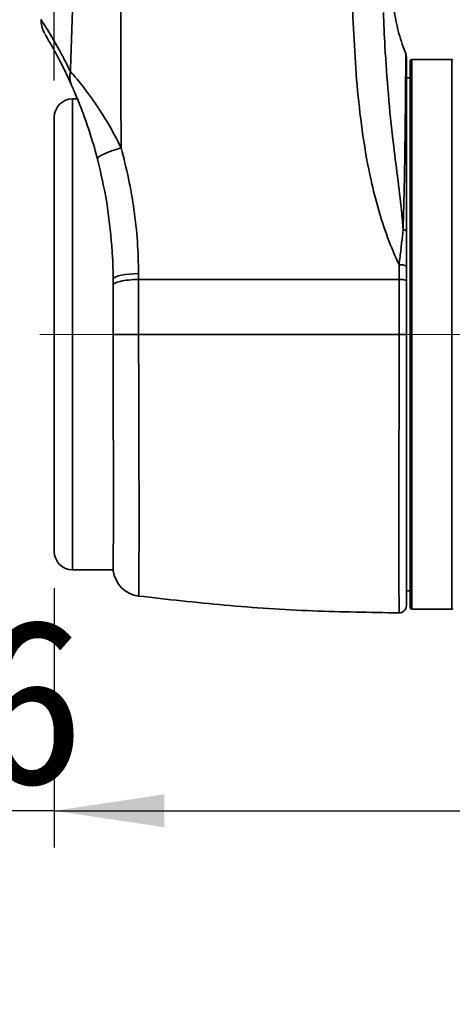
# Model space of a CAD drawing. Header units: millimetres. Extents: x 0 to 297, y 0 to 209.
# Tile 12 of 46: x 61 to 73, y 47 to 74. Entities that reach past the tile are written whole.
import ezdxf

# ---------------------------------------------------------------- set-up
doc = ezdxf.new("R2010")
doc.units = ezdxf.units.MM
doc.linetypes.add('CENTERX2', pattern=[20.32, 12.7, -2.54, 2.54, -2.54])
doc.layers.add('图层0', color=7, linetype='Continuous')
doc.styles.add('SLDTEXTSTYLE0', font='SIMSUN.TTC')
doc.styles.add('SLDTEXTSTYLE5', font='SIMSUN.TTC', dxfattribs={"bigfont": 'bigfont'})
doc.dimstyles.new('SLDDIMSTYLE0', dxfattribs={"dimtxt": 4.5, "dimasz": 3, "dimexe": 0, "dimexo": 0.0625, "dimgap": 1.125, "dimtad": 2, "dimlfac": 10, "dimrnd": 1e-09, "dimzin": 12, "dimdsep": 46, "dimtxsty": 'SLDTEXTSTYLE0', "dimsah": 1, "dimcen": 0.09, "dimadec": 0, "dimazin": 3, "dimtfac": 1, "dimtofl": 0, "dimtmove": 0, "dimatfit": 3, "dimfxl": 0, "dimfrac": 2, "dimtolj": 1, "dimtzin": 12, "dimarcsym": 0})
doc.dimstyles.new('SLDDIMSTYLE10', dxfattribs={"dimtxt": 3.5, "dimasz": 3, "dimexe": 0, "dimexo": 0.0625, "dimgap": 0.875, "dimtad": 0, "dimtih": 1, "dimtoh": 1, "dimlfac": 2, "dimrnd": 1e-09, "dimzin": 12, "dimdsep": 46, "dimtxsty": 'SLDTEXTSTYLE0', "dimblk1": 'NONE', "dimblk2": 'NONE', "dimsah": 1, "dimcen": 0, "dimadec": 0, "dimazin": 3, "dimtol": 1, "dimtp": 0.01, "dimtfac": 1, "dimtmove": 0, "dimatfit": 3, "dimldrblk": 'NONE', "dimfxl": 0, "dimfrac": 2, "dimtolj": 1, "dimarcsym": 0})
doc.dimstyles.new('SLDDIMSTYLE12', dxfattribs={"dimtxt": 3.5, "dimasz": 3, "dimexe": 0, "dimexo": 0.0625, "dimgap": 0.875, "dimtad": 0, "dimtih": 1, "dimtoh": 1, "dimdec": 6, "dimlfac": 2, "dimrnd": 1e-09, "dimzin": 12, "dimdsep": 46, "dimtxsty": 'SLDTEXTSTYLE0', "dimblk1": 'NONE', "dimblk2": 'NONE', "dimsah": 1, "dimcen": 0, "dimadec": 0, "dimazin": 3, "dimtfac": 1, "dimtmove": 0, "dimatfit": 3, "dimldrblk": 'NONE', "dimfxl": 0, "dimfrac": 2, "dimtolj": 1, "dimtzin": 12, "dimarcsym": 0})
doc.dimstyles.new('SLDDIMSTYLE7', dxfattribs={"dimtxt": 3.5, "dimasz": 3, "dimexe": 0, "dimexo": 0.0625, "dimgap": 0.875, "dimtad": 0, "dimtih": 1, "dimtoh": 1, "dimlfac": 3, "dimrnd": 1e-09, "dimzin": 12, "dimdsep": 46, "dimtxsty": 'SLDTEXTSTYLE0', "dimblk1": 'NONE', "dimblk2": 'NONE', "dimsah": 1, "dimcen": 0, "dimadec": 0, "dimazin": 3, "dimtfac": 1, "dimtmove": 0, "dimatfit": 3, "dimldrblk": 'NONE', "dimfxl": 0, "dimfrac": 2, "dimtolj": 1, "dimtzin": 12, "dimarcsym": 0})
doc.dimstyles.new('SLDDIMSTYLE8', dxfattribs={"dimtxt": 3.5, "dimasz": 3, "dimexe": 0, "dimexo": 0.0625, "dimgap": 0.875, "dimtad": 0, "dimtih": 1, "dimtoh": 1, "dimlfac": 3, "dimrnd": 1e-09, "dimzin": 12, "dimdsep": 46, "dimtxsty": 'SLDTEXTSTYLE0', "dimblk1": 'NONE', "dimblk2": 'NONE', "dimsah": 1, "dimcen": 0, "dimadec": 0, "dimazin": 3, "dimtol": 1, "dimtp": 0.03, "dimtfac": 1, "dimtmove": 0, "dimatfit": 3, "dimldrblk": 'NONE', "dimfxl": 0, "dimfrac": 2, "dimtolj": 1, "dimarcsym": 0})
doc.dimstyles.new('SLDDIMSTYLE9', dxfattribs={"dimtxt": 3.5, "dimasz": 3, "dimexe": 0, "dimexo": 0.0625, "dimgap": 0.875, "dimtad": 0, "dimtih": 1, "dimtoh": 1, "dimlfac": 2, "dimrnd": 1e-09, "dimzin": 12, "dimdsep": 46, "dimtxsty": 'SLDTEXTSTYLE0', "dimblk1": 'NONE', "dimblk2": 'NONE', "dimsah": 1, "dimcen": 0, "dimadec": 0, "dimazin": 3, "dimtfac": 1, "dimtmove": 0, "dimatfit": 3, "dimldrblk": 'NONE', "dimfxl": 0, "dimfrac": 2, "dimtolj": 1, "dimtzin": 12, "dimarcsym": 0})

# ---------------------------------------------------------------- blocks, each defined once
blk = doc.blocks.new('_D_2')
at = {"layer": '图层0'}
for p, q in [((61.907, 72.175), (61.907, 79.311)), ((92.269, 60.56), (92.269, 79.311)), ((92.269, 78.311), (61.907, 78.311)), ((92.269, 78.311), (104.423, 78.311))]:
    blk.add_line(p, q, dxfattribs=at)
for points in [[(61.907, 78.311), (64.907, 77.861), (64.907, 78.761)], [(92.269, 78.311), (89.269, 78.761), (89.269, 77.861)]]:
    blk.add_solid(points, dxfattribs=at)
at = {"layer": '图层0', "insert": (96.567, 83.547), "char_height": 4.5, "attachment_point": 1, "style": 'SLDTEXTSTYLE0'}
blk.add_mtext('304', dxfattribs=at)
blk = doc.blocks.new('_D_6')
at = {"layer": '图层0'}
for p, q in [((62.457, 113.25), (44.19, 113.25)), ((45.19, 113.25), (45.19, 65.25)), ((60.513, 65.25), (44.19, 65.25))]:
    blk.add_line(p, q, dxfattribs=at)
for points in [[(45.19, 113.25), (44.74, 110.25), (45.64, 110.25)], [(45.19, 65.25), (45.64, 68.25), (44.74, 68.25)]]:
    blk.add_solid(points, dxfattribs=at)
at = {"layer": '图层0', "insert": (39.953, 85.322), "char_height": 4.5, "attachment_point": 1, "rotation": 90, "style": 'SLDTEXTSTYLE0'}
blk.add_mtext('480', dxfattribs=at)
blk = doc.blocks.new('_D_7')
at = {"layer": '图层0'}
for p, q in [((60.513, 65.25), (44.19, 65.25)), ((45.19, 65.25), (45.19, 39.25)), ((70.818, 39.25), (44.19, 39.25))]:
    blk.add_line(p, q, dxfattribs=at)
for points in [[(45.19, 65.25), (44.74, 62.25), (45.64, 62.25)], [(45.19, 39.25), (45.64, 42.25), (44.74, 42.25)]]:
    blk.add_solid(points, dxfattribs=at)
at = {"layer": '图层0', "insert": (39.953, 48.322), "char_height": 4.5, "attachment_point": 1, "rotation": 90, "style": 'SLDTEXTSTYLE0'}
blk.add_mtext('260', dxfattribs=at)
blk = doc.blocks.new('_D_9')
at = {"layer": '图层0'}
for p, q in [((61.907, 58.325), (61.907, 51.25)), ((61.907, 52.25), (47.439, 52.25)), ((61.907, 52.25), (81.767, 52.25))]:
    blk.add_line(p, q, dxfattribs=at)
for points in [[(61.907, 52.25), (64.907, 51.8), (64.907, 52.7)], [(81.767, 52.25), (78.767, 52.7), (78.767, 51.8)]]:
    blk.add_solid(points, dxfattribs=at)
at = {"layer": '图层0', "insert": (47.439, 57.486), "char_height": 4.5, "attachment_point": 1, "style": 'SLDTEXTSTYLE0'}
blk.add_mtext('198.6', dxfattribs=at)
blk = doc.blocks.new('_D_10')
at = {"layer": '图层0'}
for p, q in [((64.957, 107.825), (64.957, 102.619)), ((64.957, 103.619), (48.681, 103.619)), ((64.957, 103.619), (81.767, 103.619))]:
    blk.add_line(p, q, dxfattribs=at)
for points in [[(64.957, 103.619), (67.957, 103.169), (67.957, 104.069)], [(81.767, 103.619), (78.767, 104.069), (78.767, 103.169)]]:
    blk.add_solid(points, dxfattribs=at)
at = {"layer": '图层0', "insert": (48.681, 108.856), "char_height": 4.5, "attachment_point": 1, "style": 'SLDTEXTSTYLE0'}
blk.add_mtext('168.1', dxfattribs=at)
blk = doc.blocks.new('_D_11')
at = {"layer": '图层0'}
for p, q in [((77.707, 182.6), (35.332, 182.6)), ((36.332, 182.6), (36.332, 39.25)), ((70.818, 39.25), (35.332, 39.25))]:
    blk.add_line(p, q, dxfattribs=at)
for centre, start, end in [((33.714, 113.544), 63.4349, 116.5651), ((33.714, 108.306), 243.4349, 296.5651)]:
    blk.add_arc(centre, 5.856, start, end, dxfattribs=at)
for points in [[(36.332, 182.6), (35.882, 179.6), (36.782, 179.6)], [(36.332, 39.25), (36.782, 42.25), (35.882, 42.25)]]:
    blk.add_solid(points, dxfattribs=at)
at = {"layer": '图层0', "insert": (31.096, 103.069), "char_height": 4.5, "attachment_point": 1, "rotation": 90, "style": 'SLDTEXTSTYLE0'}
blk.add_mtext('1433.5', dxfattribs=at)
blk = doc.blocks.new('_D_22')
at = {"layer": '图层0'}
blk.add_line((204.074, 119.317), (182.322, 119.317), dxfattribs=at)
at = {"layer": '图层0', "char_height": 3.5, "attachment_point": 1}
for s, insert, style in [(' 贯穿', (192.303, 122.388), 'SLDTEXTSTYLE5'), ('%%c', (186.396, 122.388), 'SLDTEXTSTYLE0'), ('6-', (182.322, 122.388), 'SLDTEXTSTYLE0'), ('9', (190.266, 122.388), 'SLDTEXTSTYLE0'), ('圆周均布', (184.257, 118.314), 'SLDTEXTSTYLE5')]:
    blk.add_mtext(s, dxfattribs=dict(at, insert=insert, style=style))
blk = doc.blocks.new('_None')
blk = doc.blocks.new('SW_SYMBOL_HOLE_DEPTH')
at = {"layer": '图层0', "color": 0}
for p, q in [((0, 875), (800, 875)), ((400, 875), (400, 75)), ((100, 555), (400, 75)), ((700, 555), (400, 75))]:
    blk.add_line(p, q, dxfattribs=at)
blk = doc.blocks.new('_D_23')
at = {"layer": '图层0'}
blk.add_line((191.362, 126.826), (170.308, 126.826), dxfattribs=at)
at = {"layer": '图层0', "xscale": 0.004072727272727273, "yscale": 0.004072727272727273, "zscale": 0.004072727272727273}
blk.add_blockref('SW_SYMBOL_HOLE_DEPTH', (184.071, 127.113), dxfattribs=at)
at = {"layer": '图层0', "attachment_point": 1, "style": 'SLDTEXTSTYLE0'}
for s, insert, char_height in [('0.03', (179.415, 131.727), 2), ('+', (178.252, 131.727), 2), ('%%c', (170.308, 130.899), 3.5), ('4', (174.178, 130.899), 3.5), ('6', (187.737, 130.899), 3.5), ('0', (179.415, 129.4), 2)]:
    blk.add_mtext(s, dxfattribs=dict(at, insert=insert, char_height=char_height))
blk = doc.blocks.new('_D_24')
at = {"layer": '图层0'}
blk.add_line((178.756, 90.244), (163.115, 90.244), dxfattribs=at)
at = {"layer": '图层0', "char_height": 3.5, "attachment_point": 1, "style": 'SLDTEXTSTYLE0'}
for s, insert in [('PCD', (163.115, 94.316)), ('%%c', (169.225, 94.316)), ('50', (173.095, 94.316))]:
    blk.add_mtext(s, dxfattribs=dict(at, insert=insert))
blk = doc.blocks.new('_D_25')
at = {"layer": '图层0'}
blk.add_line((203.051, 46.867), (224.105, 46.867), dxfattribs=at)
at = {"layer": '图层0', "xscale": 0.004072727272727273, "yscale": 0.004072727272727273, "zscale": 0.004072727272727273}
blk.add_blockref('SW_SYMBOL_HOLE_DEPTH', (218.402, 47.153), dxfattribs=at)
at = {"layer": '图层0', "attachment_point": 1, "style": 'SLDTEXTSTYLE0'}
for s, insert, char_height in [('0.01', (213.746, 51.768), 2), ('+', (212.582, 51.768), 2), ('%%c', (204.639, 50.94), 3.5), ('6', (208.509, 50.94), 3.5), ('6', (222.068, 50.94), 3.5), ('0', (213.746, 49.44), 2)]:
    blk.add_mtext(s, dxfattribs=dict(at, insert=insert, char_height=char_height))
blk = doc.blocks.new('_D_28')
at = {"layer": '图层0'}
blk.add_line((187.075, 96.227), (212.697, 96.227), dxfattribs=at)
at = {"layer": '图层0', "xscale": 0.004072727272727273, "yscale": 0.004072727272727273, "zscale": 0.004072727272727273}
blk.add_blockref('SW_SYMBOL_HOLE_DEPTH', (204.957, 96.085), dxfattribs=at)
at = {"layer": '图层0', "char_height": 3.5, "attachment_point": 1}
for s, insert, style in [('4 x  M6 ', (188.663, 99.871), 'SLDTEXTSTYLE0'), (' 7', (208.624, 99.871), 'SLDTEXTSTYLE0'), ('圆周均布', (192.533, 95.798), 'SLDTEXTSTYLE5')]:
    blk.add_mtext(s, dxfattribs=dict(at, insert=insert, style=style))

msp = doc.modelspace()

# ---------------------------------------------------------------- linework, layer by layer
at = {"color": 7, "linetype": 'Continuous', "lineweight": 35}
for p, q in [((71.49095136, 72.88297415), (71.49096137, 72.88211976)), ((71.6068072, 57.79986107), (71.6068072, 72.69986107)), ((72.74680716, 72.74986107), (71.6568072, 72.74986107)), ((71.6068072, 72.24986107), (71.5068072, 72.24986107)), ((62.53732798, 71.67487801), (62.4068072, 71.67487801)), ((61.9068072, 59.32487801), (61.9068072, 71.17487801)), ((71.5068072, 67.11322362), (71.5068072, 66.71037863)), ((63.51312548, 66.77012002), (63.51354273, 66.60754281)), ((62.4068072, 58.82487801), (63.51064644, 58.82487286)), ((71.5068072, 58.24986107), (71.6068072, 58.24986107)), ((71.6568072, 57.74986107), (72.74680716, 57.74986107))]:
    msp.add_line(p, q, dxfattribs=at)
at = {"color": 8, "linetype": 'Continuous', "lineweight": 35}
for p, q in [((71.6568072, 72.74986107), (71.6568072, 57.74986107)), ((72.74680716, 57.74986107), (72.74680716, 72.74986107)), ((62.4068072, 71.67487801), (62.4068072, 58.82487801))]:
    msp.add_line(p, q, dxfattribs=at)
at = {"color": 7, "linetype": 'Continuous', "lineweight": 35, "flags": 128}
for points in [[(63.7289519, 70.33900948), (63.59384767, 70.29832222), (63.46740482, 70.25552079), (63.35373977, 70.21199862), (63.25655292, 70.16917259), (63.17900826, 70.12843692), (63.12363027, 70.09111778), (63.09222182, 70.05843011), (63.08580542, 70.03143808)], [(71.41608813, 68.10902809), (71.43598035, 68.10389767), (71.45388602, 68.09795402), (71.46952978, 68.09128854), (71.48267105, 68.08400375), (71.49310772, 68.07621166), (71.50067928, 68.06803213), (71.50526931, 68.05959093), (71.5068072, 68.05101789)], [(64.20596376, 66.91014456), (64.07710974, 66.90462992), (63.95448225, 66.89491965), (63.84140544, 66.88127696), (63.74094452, 66.86407167), (63.65582276, 66.84377018), (63.5883476, 66.82092282), (63.54034812, 66.79614891), (63.51312548, 66.77012002)], [(71.5068072, 65.24987801), (71.50294743, 65.2498747), (71.4915171, 65.24987152), (71.47295738, 65.24986858), (71.44798465, 65.24986601), (71.4175628, 65.24986391), (71.38286603, 65.24986235), (71.34523357, 65.24986139), (71.30611793, 65.24986107)]]:
    msp.add_lwpolyline(points, dxfattribs=at)
at = {"color": 7, "linetype": 'Continuous', "lineweight": 35}
for centre, radius, start, end in [((71.30681002, 72.80845556), 0.19999718, 359.967543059, 21.859991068), ((71.6568072, 72.69986107), 0.05, 90, 180), ((72.74680716, 72.72986107), 0.02, 0, 90), ((62.90122692, 72.28248478), 0.57321946, 165.978657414, 203.551869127), ((62.4068072, 71.17487801), 0.5, 90, 180), ((71.35508176, 66.80090305), 0.34722435, 64.089502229, 98.135542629), ((62.4068072, 59.32487801), 0.5, 180, 270), ((64.3068071, 58.90315614), 0.79999991, 187.165481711, 262.729618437), ((71.3068072, 57.85020571), 0.20000001, 269.88559904, 0.000019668), ((71.6568072, 57.79986107), 0.05, 180, 270), ((72.74680716, 57.76986107), 0.02, 270, 0)]:
    msp.add_arc(centre, radius, start, end, dxfattribs=at)
for points, knots in [([(62.34508622, 72.42136629), (62.36980073, 73.13869874), (62.41923466, 74.57350654), (62.51890824, 76.80294023), (62.6393978, 79.10817188), (62.74343569, 80.94939302), (62.8119935, 81.99578663), (62.82863982, 82.24985823)], [0, 0, 0, 0, 0.2189459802, 0.4379355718, 0.6801270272, 0.922332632, 1, 1, 1, 1]), ([(63.90581585, 82.23404421), (63.89110769, 81.98396524), (63.83031207, 80.9502732), (63.77193685, 79.13172873), (63.7381268, 76.78414057), (63.72160351, 74.44149689), (63.71991791, 72.29344569), (63.72623089, 70.92768026), (63.7289519, 70.33900948)], [0, 0, 0, 0, 0.062999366, 0.2604055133, 0.4578334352, 0.6544478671, 0.8510604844, 1, 1, 1, 1]), ([(71.30594418, 67.14463295), (71.197593, 67.39228427), (70.98066375, 67.8881055), (70.73506284, 68.66516085), (70.50182927, 69.59026237), (70.30847578, 70.66837544), (70.16736264, 71.89658739), (70.08192577, 73.13134746), (70.0172191, 74.61161976), (69.9725744, 76.33659464), (69.95398464, 78.96385321), (69.96863155, 80.93528312), (69.984855, 82.24985908), (69.98485503, 82.24986107)], [0, 0, 0, 0, 0.05340362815, 0.10691908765, 0.16039233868, 0.24126582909, 0.32226419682, 0.40338583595, 0.48442763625, 0.61326639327, 0.74211235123, 0.9999996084, 1, 1, 1, 1]), ([(71.49529455, 72.88441319), (71.42656099, 73.07436381), (71.29133968, 73.44805862), (71.17830479, 74.01613479), (71.09176897, 74.55074908), (71.02959338, 75.04474612), (70.98283235, 75.49739092), (70.9423164, 75.97296433), (70.90907204, 76.45137121), (70.88182413, 76.92589653), (70.85815493, 77.42017637), (70.83841689, 77.944677), (70.82305512, 78.5007726), (70.81280156, 79.01335919), (70.80594485, 79.50512969), (70.80186111, 79.97539448), (70.80013254, 80.41550798), (70.80017951, 80.72519971), (70.80065709, 80.92197475), (70.800975, 81.01854351), (70.80133387, 81.10603539), (70.80177637, 81.19867413), (70.80227557, 81.28926915), (70.8025665, 81.3364426), (70.80272451, 81.36206246)], [0, 0, 0, 0, 0.0685516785, 0.1348635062, 0.1958521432, 0.251842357, 0.3029795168, 0.3493468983, 0.4126840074, 0.4644664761, 0.5093832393, 0.5795087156, 0.6415942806, 0.698395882, 0.7531851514, 0.8060826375, 0.8551886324, 0.8997587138, 0.9101423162, 0.9206030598, 0.9325799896, 0.9470766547, 0.9712573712, 1, 1, 1, 1]), ([(61.54665375, 73.83569499), (61.54678582, 73.81262019), (61.54709904, 73.7578982), (61.56096243, 73.67628496), (61.58224319, 73.59663077), (61.60624346, 73.53310862), (61.62673495, 73.4889719), (61.64035745, 73.46302779), (61.64456796, 73.45545959), (61.64588175, 73.45309811)], [0, 0, 0, 0, 0.1695411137, 0.4020675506, 0.606114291, 0.7759665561, 0.9003600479, 0.9689097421, 1, 1, 1, 1]), ([(62.37575738, 72.05343826), (62.31366994, 72.18837104), (62.18943559, 72.45836584), (62.0143234, 72.80029958), (61.86703481, 73.07199565), (61.75629242, 73.26626592), (61.68783389, 73.38278203), (61.65582838, 73.43546885), (61.66137133, 73.42640412), (61.66231139, 73.42486678)], [0, 0, 0, 0, 0.1700625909, 0.3402880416, 0.5100816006, 0.6628896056, 0.816075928, 0.9688071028, 1, 1, 1, 1]), ([(71.5068072, 72.80382846), (71.5068072, 72.79952916), (71.5068072, 72.79045295), (71.5068072, 72.66005879), (71.5068072, 72.442364), (71.5068072, 72.13679049), (71.5068072, 71.75004905), (71.5068072, 71.29157674), (71.5068072, 70.76390773), (71.5068072, 70.17169959), (71.5068072, 69.52305438), (71.5068072, 68.81813417), (71.5068072, 68.30974727), (71.5068072, 68.05101789)], [0, 0, 0, 0, 0.083931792, 0.1771879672, 0.2707405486, 0.3639960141, 0.4546278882, 0.5455312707, 0.6361606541, 0.7262455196, 0.8166022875, 0.9066648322, 1, 1, 1, 1]), ([(62.34508622, 72.42136629), (62.38011396, 72.38287902), (62.44987922, 72.30622333), (62.59377615, 72.13319506), (62.7664861, 71.91318566), (62.96725252, 71.63781428), (63.18680443, 71.31070613), (63.42986469, 70.9141589), (63.60868537, 70.58490629), (63.71243513, 70.37277966), (63.7289519, 70.33900948)], [0, 0, 0, 0, 0.1109968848, 0.2210741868, 0.3313274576, 0.4741012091, 0.6176710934, 0.7609509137, 0.9619438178, 1, 1, 1, 1]), ([(63.08580542, 70.03143808), (63.0773404, 70.06357658), (63.02462966, 70.26369941), (62.91781965, 70.62784242), (62.75647601, 71.11060056), (62.61532042, 71.4854353), (62.50609929, 71.7527462), (62.43264271, 71.92528669), (62.39411742, 72.01207665), (62.37575738, 72.05343826)], [0, 0, 0, 0, 0.04233536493, 0.26361754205, 0.48504695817, 0.70505361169, 0.80653791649, 0.9078015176, 1, 1, 1, 1]), ([(63.7289519, 70.33900948), (63.79999591, 70.060595), (63.94208354, 69.50376753), (64.08668874, 68.64854362), (64.18459712, 67.7823214), (64.19884187, 67.20085716), (64.20596376, 66.91014456)], [0, 0, 0, 0, 0.2479164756, 0.4958316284, 0.7479327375, 1, 1, 1, 1]), ([(63.47472055, 67.66266318), (63.43752899, 68.06007085), (63.36283568, 68.85820065), (63.17840414, 69.63927772), (63.08580542, 70.03143808)], [0, 0, 0, 0, 0.497923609, 1, 1, 1, 1]), ([(71.30594418, 67.14463295), (71.31513378, 67.22104022), (71.33952493, 67.42384153), (71.37675008, 67.74892282), (71.40293398, 67.98861343), (71.41608813, 68.10902809)], [0, 0, 0, 0, 0.2312554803, 0.613801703, 1, 1, 1, 1]), ([(71.5068072, 68.05101789), (71.5068072, 67.81384487), (71.5068072, 67.50558301), (71.5068072, 67.18675023), (71.5068072, 67.11322362)], [0, 0, 0, 0, 0.7693881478, 1, 1, 1, 1]), ([(63.47472055, 67.66266318), (63.48479351, 67.51710213), (63.50500054, 67.2250969), (63.51041171, 66.92208445), (63.51312548, 66.77012002)], [0, 0, 0, 0, 0.4984878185, 1, 1, 1, 1]), ([(64.20596376, 66.91014456), (64.20614507, 66.85670711), (64.20632638, 66.80326769), (64.20643828, 66.74986303), (64.20643829, 66.74986107)], [0, 0, 0, 0, 0.9999633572, 1, 1, 1, 1]), ([(71.30611615, 66.74986107), (71.30611615, 66.74986303), (71.30612109, 66.88089385), (71.30603264, 67.01276439), (71.30594418, 67.14463295)], [0, 0, 0, 0, 0.0000149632, 1, 1, 1, 1]), ([(64.20643826, 66.74986107), (64.11206723, 66.74529184), (63.92332518, 66.73615337), (63.69463087, 66.69740654), (63.55688618, 66.65202538), (63.52573094, 66.62005133), (63.51354273, 66.60754281)], [0, 0, 0, 0, 0.2745292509, 0.5490585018, 0.8235877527, 1, 1, 1, 1]), ([(64.20643826, 66.74986107), (64.20643826, 66.74985912), (64.20634751, 66.59635199), (64.20617704, 66.28488891), (64.20606746, 65.81287422), (64.20617065, 65.46608491), (64.20642133, 65.27896016), (64.2064666, 65.24986307), (64.20646661, 65.24986107)], [0, 0, 0, 0, 0.00000397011, 0.31145119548, 0.62847807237, 0.94223235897, 0.99999602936, 1, 1, 1, 1]), ([(64.20643826, 66.74986107), (65.13427403, 66.74986107), (66.77705488, 66.74986107), (69.1470612, 66.74986107), (70.58632874, 66.74986107), (71.30611615, 66.74986107)], [0, 0, 0, 0, 0.393478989, 0.6966747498, 1, 1, 1, 1]), ([(71.30611793, 65.24986107), (71.30612824, 65.38335017), (71.30614884, 65.65032939), (71.30615217, 66.15211993), (71.30612653, 66.51826156), (71.30611665, 66.74985911), (71.30611665, 66.74986107)], [0, 0, 0, 0, 0.2652491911, 0.5305003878, 0.9999960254, 1, 1, 1, 1]), ([(71.5068072, 66.71037766), (71.5068072, 66.48360013), (71.5068072, 66.12870274), (71.5068072, 65.63973803), (71.5068072, 65.37983139), (71.5068072, 65.24987801)], [0, 0, 0, 0, 0.4695018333, 0.734750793, 1, 1, 1, 1]), ([(63.51354273, 66.60754281), (63.51348649, 66.38421642), (63.51337337, 65.93502819), (63.5134601, 65.47814104), (63.51350371, 65.248408)], [0, 0, 0, 0, 0.4971777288, 1, 1, 1, 1]), ([(63.51350371, 65.248408), (63.53106486, 65.24857376), (63.56813205, 65.24892365), (63.72281827, 65.24937965), (63.94179309, 65.24973328), (64.11824155, 65.24981848), (64.2064657, 65.24986107)], [0, 0, 0, 0, 0.2308273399, 0.4872185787, 0.7436094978, 1, 1, 1, 1]), ([(63.51350371, 65.248408), (63.51356654, 64.99903313), (63.51369221, 64.50028338), (63.51450477, 63.76985554), (63.5155192, 63.06608555), (63.51658177, 62.39730294), (63.51751568, 61.76397567), (63.51811092, 61.17574378), (63.51831086, 60.63848274), (63.51807069, 60.15868227), (63.51736551, 59.74470373), (63.51640628, 59.39966451), (63.51534487, 59.12704423), (63.51437881, 58.93560923), (63.51364859, 58.81926208), (63.51356658, 58.80843689), (63.5135276, 58.80329268)], [0, 0, 0, 0, 0.0738279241, 0.1476558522, 0.219154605, 0.2908813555, 0.3623801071, 0.4338788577, 0.5056056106, 0.5771043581, 0.6486020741, 0.7203277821, 0.7918255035, 0.8633240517, 0.9350505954, 1, 1, 1, 1]), ([(71.30611793, 65.24986107), (70.64150652, 65.24986107), (69.31256352, 65.24986107), (67.46423243, 65.24986107), (65.76166305, 65.24986107), (64.7248952, 65.24986107), (64.2064657, 65.24986107)], [0, 0, 0, 0, 0.2800811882, 0.560044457, 0.7800028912, 1, 1, 1, 1]), ([(71.5068072, 65.24987801), (71.5068072, 65.04479737), (71.5068072, 64.63463478), (71.5068072, 64.01770661), (71.5068072, 63.40366669), (71.5068072, 62.75015021), (71.5068072, 62.12316713), (71.5068072, 61.52879203), (71.5068072, 61.00349768), (71.5068072, 60.50377844), (71.5068072, 60.03906481), (71.5068072, 59.61654379), (71.5068072, 59.23352995), (71.5068072, 58.88975814), (71.5068072, 58.59187403), (71.5068072, 58.34397913), (71.5068072, 58.14402885), (71.5068072, 57.99179305), (71.5068072, 57.89460443), (71.5068072, 57.84956697), (71.5068072, 57.85491296), (71.5068072, 57.85644539)], [0, 0, 0, 0, 0.0529489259, 0.1058981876, 0.1603991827, 0.2149007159, 0.28213072, 0.3352262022, 0.3883214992, 0.4429598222, 0.4975980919, 0.5504426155, 0.6032872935, 0.6576517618, 0.7120164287, 0.7646877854, 0.8173591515, 0.8715483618, 0.9257373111, 0.9787125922, 1, 1, 1, 1]), ([(64.20602284, 58.11040186), (64.9871915, 58.02093105), (66.56361623, 57.84037594), (68.93297907, 57.68708783), (70.51968365, 57.66301189), (71.30602512, 57.6510803)], [0, 0, 0, 0, 0.3313197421, 0.6686144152, 1, 1, 1, 1])]:
    msp.add_open_spline(points, degree=3, knots=knots, dxfattribs=at)
at = {"color": 8, "linetype": 'Continuous', "lineweight": 35}
for points, knots in [([(70.87742243, 74.02932235), (70.89079709, 73.72045081), (70.92316531, 72.97294596), (71.00877998, 71.79306645), (71.12604519, 70.60747378), (71.26515801, 69.55427163), (71.36431999, 68.76275807), (71.40248051, 68.28086563), (71.41608813, 68.10902809)], [0, 0, 0, 0, 0.1531278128, 0.370587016, 0.5877444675, 0.7491271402, 0.9105414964, 1, 1, 1, 1]), ([(61.54807497, 73.83583509), (61.54724865, 73.83711217), (61.54401617, 73.84210799), (61.56532903, 73.80923904), (61.61087471, 73.7381212), (61.68309913, 73.62387357), (61.77952314, 73.46730913), (61.89889583, 73.26685153), (62.0378035, 73.02161743), (62.18832599, 72.74138146), (62.29283017, 72.5280434), (62.34508622, 72.42136629)], [0, 0, 0, 0, 0.0389055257, 0.1521944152, 0.2654874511, 0.3816288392, 0.49778092, 0.6222606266, 0.7467619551, 0.8733713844, 1, 1, 1, 1]), ([(71.41608813, 68.10902809), (71.42402206, 68.37161061), (71.43759794, 68.82091957), (71.45005624, 69.41559301), (71.4590729, 69.9185191), (71.46618452, 70.39441972), (71.471829, 70.83643579), (71.47631762, 71.23809679), (71.47992573, 71.60157636), (71.48286064, 71.92641697), (71.48522274, 72.20936872), (71.48710075, 72.44536408), (71.48857254, 72.63452714), (71.48970047, 72.77505836), (71.49046372, 72.85793022), (71.49086766, 72.89219522), (71.49094093, 72.88412354), (71.49095136, 72.88297415)], [0, 0, 0, 0, 0.09443056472, 0.1615815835, 0.22873501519, 0.29774345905, 0.36675298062, 0.43404564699, 0.50133843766, 0.57041424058, 0.63948956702, 0.70851996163, 0.77754970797, 0.84852920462, 0.91950864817, 0.98853815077, 1, 1, 1, 1]), ([(64.2064657, 65.24986107), (64.20658412, 65.02556319), (64.2068221, 64.57478689), (64.20830741, 63.93121819), (64.21007619, 63.32395709), (64.21196267, 62.75170744), (64.21380759, 62.19242306), (64.21543255, 61.6562829), (64.21667069, 61.15168871), (64.21747163, 60.67626224), (64.21775268, 60.22878472), (64.21750113, 59.81397138), (64.21671177, 59.43886768), (64.21545894, 59.10233808), (64.21380286, 58.80800902), (64.21169751, 58.53288234), (64.20928385, 58.30133469), (64.20740474, 58.16527875), (64.20650631, 58.11078887), (64.20656148, 58.11444192), (64.20657959, 58.11564098)], [0, 0, 0, 0, 0.06012514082, 0.12083479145, 0.17418799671, 0.22754275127, 0.28247726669, 0.33741313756, 0.39059236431, 0.44377225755, 0.49843515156, 0.55309803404, 0.60744084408, 0.66178292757, 0.71773153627, 0.77367869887, 0.84788563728, 0.92314699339, 0.97477436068, 1, 1, 1, 1]), ([(71.30606075, 57.65262139), (71.30606401, 57.65204508), (71.30615462, 57.63600994), (71.3058615, 57.69250741), (71.30513409, 57.83216949), (71.30417858, 58.07436205), (71.30321196, 58.40273314), (71.30242579, 58.82004438), (71.30190096, 59.31717771), (71.30170651, 59.88895963), (71.30192721, 60.53092627), (71.30247844, 61.23290832), (71.30328663, 61.98549764), (71.30426817, 62.78075144), (71.30521744, 63.60702198), (71.30580744, 64.30421567), (71.30607759, 64.85307847), (71.30610454, 65.1181612), (71.30611793, 65.24986107)], [0, 0, 0, 0, 0.0026692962, 0.0742704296, 0.1454348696, 0.2168256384, 0.2879919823, 0.3593803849, 0.4309943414, 0.5023830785, 0.574120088, 0.6460855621, 0.7178220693, 0.7895833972, 0.8615750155, 0.9333345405, 0.9668788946, 1, 1, 1, 1])]:
    msp.add_open_spline(points, degree=3, knots=knots, dxfattribs=at)
at = {"color": 7, "linetype": 'Continuous', "lineweight": 35}
msp.add_open_spline([(71.5068072, 66.71037766), (71.50378738, 66.71556287), (71.49774773, 66.72593327), (71.45130371, 66.73900257), (71.38494262, 66.74812629), (71.33239198, 66.74928281), (71.30611665, 66.74986107)], degree=3, dxfattribs=at)
at = {"layer": '图层0', "linetype": 'CENTERX2', "lineweight": 18, "ltscale": 2}
msp.add_line((61.51312828, 65.24986107), (74.74680716, 65.24986107), dxfattribs=at)

# ---------------------------------------------------------------- dimensions: what is measured, and where the dimension line sits
at = {"layer": '图层0'}
dim = msp.add_linear_dim(base=(36.33227852, 39.24986107), p1=(78.7068072, 182.59985905), p2=(71.81768757, 39.24986107), angle=90, text='(<>)', dimstyle='SLDDIMSTYLE0', dxfattribs=at)
dim.commit()
dim.dimension.update_dxf_attribs({"geometry": '_D_11', "text_midpoint": (36.33227852, 110.92486006), "dimtype": 160})
for p1, text, dimstyle, picture, middle in [((0.77543146, 0.54911539), '<>{\\fGDT;x}6', 'SLDDIMSTYLE8', '_D_23', (180.0410525, 129.36328108)), ((1.83022353, 1.13061161), '6-<> 贯穿\\P圆周均布', 'SLDDIMSTYLE7', '_D_22', (192.40455492, 118.81497384)), ((11.59766357, 4.21162889), 'PCD<>', 'SLDDIMSTYLE9', '_D_24', (170.14165116, 92.78053674)), ((1.42520157, 0.42017707), '<>{\\fGDT;x}6', 'SLDDIMSTYLE10', '_D_25', (214.37188319, 49.40361891))]:
    dim = msp.add_diameter_dim_2p(p1=p1, p2=(0, 0), text=text, dimstyle=dimstyle, dxfattribs=at)
    dim.commit()
    dim.dimension.update_dxf_attribs({"geometry": picture, "text_midpoint": middle, "dimtype": 163})
for base, p1, p2, picture, middle in [((45.18984222, 65.24986107), (63.4568072, 113.24986107), (61.51312828, 65.24986107), '_D_6', (45.18984222, 89.24986107)), ((45.18984222, 39.24986107), (61.51312828, 65.24986107), (71.81768757, 39.24986107), '_D_7', (45.18984222, 52.24986107))]:
    dim = msp.add_linear_dim(base=base, p1=p1, p2=p2, angle=90, dimstyle='SLDDIMSTYLE0', dxfattribs=at)
    dim.commit()
    dim.dimension.update_dxf_attribs({"geometry": picture, "text_midpoint": middle, "dimtype": 160})
for base, p1, p2, picture, middle in [((81.7668072, 103.61947085), (64.9568072, 108.82486107), (81.7668072, 36.70449218), '_D_10', (55.22779329, 103.61947085)), ((61.9068072, 78.31081091), (92.26906402, 59.56000103), (61.9068072, 71.17487801), '_D_2', (100.4947447, 78.31081091)), ((81.7668072, 52.24986107), (61.9068072, 59.32487801), (81.7668072, 36.70449218), '_D_9', (53.98540918, 52.24986107))]:
    dim = msp.add_linear_dim(base=base, p1=p1, p2=p2, dimstyle='SLDDIMSTYLE0', dxfattribs=at)
    dim.commit()
    dim.dimension.update_dxf_attribs({"geometry": picture, "text_midpoint": middle, "dimtype": 160})
dim = msp.add_diameter_dim_2p(p1=(1.17654838, 0.48662337), p2=(0, 0), text='4 x  M6 {\\fGDT;x} 7\\P圆周均布', dimstyle='SLDDIMSTYLE12', override={"dimpost": '<>'}, dxfattribs=at)
dim.commit()
dim.dimension.update_dxf_attribs({"geometry": '_D_28', "text_midpoint": (200.68000229, 96.01192323), "dimtype": 163})

doc.saveas('drawing.dxf')
